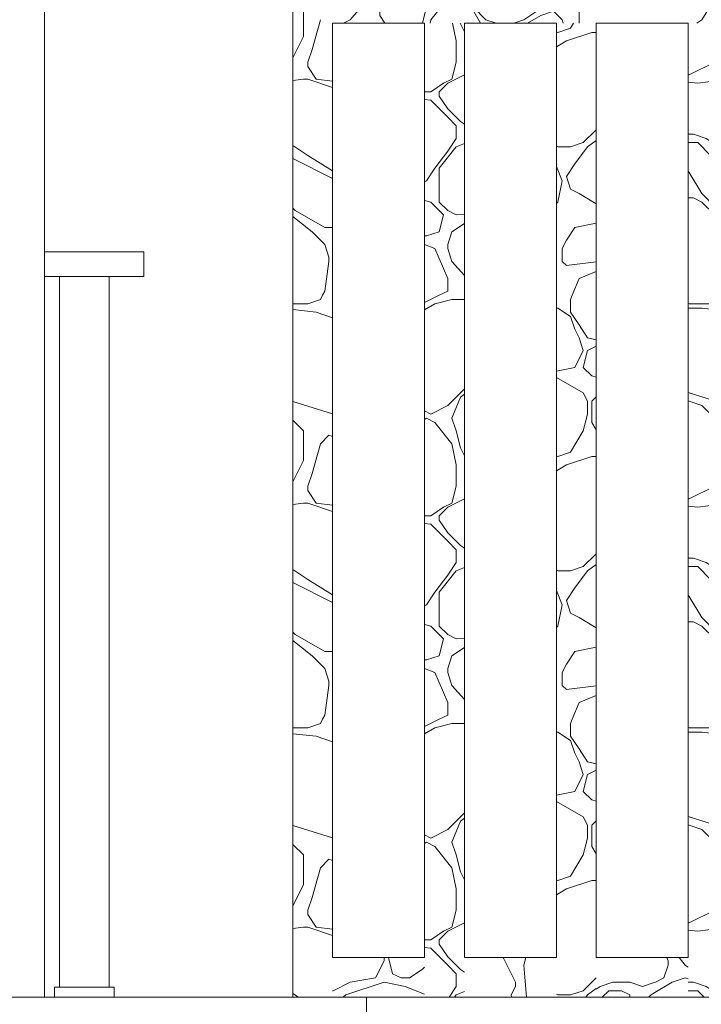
# Model space of a CAD drawing. Header units: millimetres. Extents: x -4481 to 79246, y -53000 to 18468.
# Tile 27 of 79: x 33918 to 34604, y 3553 to 4543. Entities that reach past the tile are written whole.
import ezdxf

# ---------------------------------------------------------------- set-up
doc = ezdxf.new("R2010")
doc.units = ezdxf.units.MM
doc.header["$MEASUREMENT"] = 0
for name, color, linetype in [('Nouveau_2D - Cotations pour 100ème', 7, 'Continuous'), ('Nouveau__Constr - Poteaux', 7, 'Continuous'), ('Nouveau__Constr - Poutres', 7, 'Continuous'), ('Nouveau__Sols - Dalles', 7, 'Continuous'), ('Nouveau_Equip - Mobiliers', 7, 'Continuous'), ('Nouveau_Fenêtres Archicad', 7, 'Continuous')]:
    doc.layers.add(name, color=color, linetype=linetype)
doc.styles.add('STYLE_GENERE_2', font='arial.ttf')
doc.dimstyles.new('STYLE_GENERE__10', dxfattribs={"dimtxt": 175, "dimasz": 95, "dimexe": 0.18, "dimexo": 30247.210424, "dimgap": 0, "dimtad": 1, "dimlfac": 0.001, "dimzin": 0, "dimdsep": 46, "dimtxsty": 'STYLE_GENERE_2', "dimblk": 'ARROWHEAD_6', "dimblk1": 'ARROWHEAD_6', "dimblk2": 'ARROWHEAD_6', "dimcen": 0.09, "dimclrd": 1, "dimclre": 1, "dimclrt": 1, "dimazin": 0, "dimtfac": 1, "dimtdec": 4, "dimtmove": 0, "dimatfit": 3, "dimfxl": 0, "dimtolj": 1, "dimtzin": 0, "dimarcsym": 0})
doc.dimstyles.new('STYLE_GENERE__3', dxfattribs={"dimtxt": 150, "dimasz": 95, "dimexe": 0.18, "dimexo": 21916.318027, "dimgap": 0, "dimtad": 1, "dimlfac": 0.001, "dimzin": 0, "dimdsep": 46, "dimtxsty": 'STYLE_GENERE_2', "dimblk": 'ARROWHEAD_6', "dimblk1": 'ARROWHEAD_6', "dimblk2": 'ARROWHEAD_6', "dimcen": 0.09, "dimclrd": 7, "dimclre": 7, "dimclrt": 7, "dimazin": 0, "dimtfac": 1, "dimtdec": 4, "dimtmove": 0, "dimatfit": 3, "dimfxl": 0, "dimtolj": 1, "dimtzin": 0, "dimarcsym": 0})
doc.dimstyles.new('STYLE_GENERE__4', dxfattribs={"dimtxt": 150, "dimasz": 95, "dimexe": 0.18, "dimexo": 21916.318027, "dimgap": 0, "dimtad": 1, "dimlfac": 0.001, "dimzin": 0, "dimdsep": 46, "dimtxsty": 'STYLE_GENERE_2', "dimblk": 'ARROWHEAD_6', "dimblk1": 'ARROWHEAD_6', "dimblk2": 'ARROWHEAD_6', "dimcen": 0.09, "dimclrd": 7, "dimclre": 7, "dimclrt": 7, "dimazin": 0, "dimtfac": 1, "dimtdec": 4, "dimtmove": 2, "dimatfit": 3, "dimfxl": 0, "dimtolj": 1, "dimtzin": 0, "dimarcsym": 0})
doc.dimstyles.new('STYLE_GENERE__5', dxfattribs={"dimtxt": 150, "dimasz": 95, "dimexe": 0.18, "dimexo": 21959.829925, "dimgap": 0, "dimtad": 1, "dimlfac": 0.001, "dimzin": 0, "dimdsep": 46, "dimtxsty": 'STYLE_GENERE_2', "dimblk": 'ARROWHEAD_6', "dimblk1": 'ARROWHEAD_6', "dimblk2": 'ARROWHEAD_6', "dimcen": 0.09, "dimclrd": 7, "dimclre": 7, "dimclrt": 7, "dimazin": 0, "dimtfac": 1, "dimtdec": 4, "dimtmove": 0, "dimatfit": 3, "dimfxl": 0, "dimtolj": 1, "dimtzin": 0, "dimarcsym": 0})
doc.dimstyles.new('STYLE_GENERE__6', dxfattribs={"dimtxt": 150, "dimasz": 95, "dimexe": 0.18, "dimexo": 21959.829925, "dimgap": 0, "dimtad": 1, "dimlfac": 0.001, "dimzin": 0, "dimdsep": 46, "dimtxsty": 'STYLE_GENERE_2', "dimblk": 'ARROWHEAD_6', "dimblk1": 'ARROWHEAD_6', "dimblk2": 'ARROWHEAD_6', "dimcen": 0.09, "dimclrd": 7, "dimclre": 7, "dimclrt": 7, "dimazin": 0, "dimtfac": 1, "dimtdec": 4, "dimtmove": 2, "dimatfit": 3, "dimfxl": 0, "dimtolj": 1, "dimtzin": 0, "dimarcsym": 0})
doc.dimstyles.new('STYLE_GENERE__7', dxfattribs={"dimtxt": 150, "dimasz": 95, "dimexe": 0.18, "dimexo": 28568.917041, "dimgap": 0, "dimtad": 1, "dimlfac": 0.001, "dimzin": 0, "dimdsep": 46, "dimtxsty": 'STYLE_GENERE_2', "dimblk": 'ARROWHEAD_6', "dimblk1": 'ARROWHEAD_6', "dimblk2": 'ARROWHEAD_6', "dimcen": 0.09, "dimclrd": 7, "dimclre": 7, "dimclrt": 7, "dimazin": 0, "dimtfac": 1, "dimtdec": 4, "dimtmove": 0, "dimatfit": 3, "dimfxl": 0, "dimtolj": 1, "dimtzin": 0, "dimarcsym": 0})
doc.dimstyles.new('STYLE_GENERE__8', dxfattribs={"dimtxt": 150, "dimasz": 95, "dimexe": 0.18, "dimexo": 28568.917041, "dimgap": 0, "dimtad": 1, "dimlfac": 0.001, "dimzin": 0, "dimdsep": 46, "dimtxsty": 'STYLE_GENERE_2', "dimblk": 'ARROWHEAD_6', "dimblk1": 'ARROWHEAD_6', "dimblk2": 'ARROWHEAD_6', "dimcen": 0.09, "dimclrd": 7, "dimclre": 7, "dimclrt": 7, "dimazin": 0, "dimtfac": 1, "dimtdec": 4, "dimtmove": 2, "dimatfit": 3, "dimfxl": 0, "dimtolj": 1, "dimtzin": 0, "dimarcsym": 0})

# ---------------------------------------------------------------- blocks, each defined once
blk = doc.blocks.new('Élément de coupe_50')
at = {"layer": 'Nouveau__Sols - Dalles', "color": 7, "linetype": 'Continuous', "lineweight": 5}
for q in [(33893.01, 3560), (34267.01, 3540)]:
    blk.add_line((34267.01, 3560), q, dxfattribs=at)
blk = doc.blocks.new('Élément de coupe_139')
at = {"layer": 'Nouveau_Equip - Mobiliers', "color": 8, "linetype": 'Continuous', "lineweight": 13}
for p, q in [((33943, 4310), (34043, 4310)), ((34043, 4285), (34043, 4310)), ((33943, 4285), (34043, 4285)), ((33958, 3570), (33958, 4285)), ((34008, 3570), (34008, 4285)), ((33953, 3570), (33961.79, 3570)), ((33953, 3560), (33953, 3570)), ((33961.79, 3570), (33983, 3570)), ((33983, 3570), (34004.21, 3570)), ((34004.21, 3570), (34013, 3570)), ((34013, 3560), (34013, 3570))]:
    blk.add_line(p, q, dxfattribs=at)
blk = doc.blocks.new('Élément de coupe_215')
at = {"layer": 'Nouveau_Fenêtres Archicad', "color": 7, "linetype": 'Continuous', "lineweight": 13}
blk.add_line((33943, 5660), (33943, 3560), dxfattribs=at)
blk = doc.blocks.new('*X281')
at = {"layer": 'Nouveau__Constr - Poteaux', "color": 7, "linetype": 'Continuous', "lineweight": 13}
for p, q in [((34203.72, 4526.37), (34203.72, 4556.23)), ((34220.79, 4543.43), (34212.26, 4513.57)), ((34193.01, 4504.94), (34203.72, 4526.37)), ((34212.26, 4513.57), (34207.99, 4500.77)), ((34207.99, 4500.77), (34207.99, 4496.5)), ((34207.99, 4496.5), (34216.52, 4483.71)), ((34193.01, 4482.18), (34203.72, 4483.71)), ((34203.72, 4483.71), (34207.99, 4483.71)), ((34207.99, 4483.71), (34233.01, 4475.37)), ((34216.52, 4483.71), (34233.01, 4481.65)), ((34193.01, 4416.9), (34207.99, 4406.92)), ((34233.01, 4383.74), (34193.01, 4403.74)), ((34207.99, 4406.92), (34233.01, 4391.28)), ((34193.01, 4353.64), (34195.19, 4351.46)), ((34195.19, 4351.45), (34225.06, 4334.39)), ((34193.01, 4345.52), (34212.26, 4330.13)), ((34212.26, 4330.13), (34225.05, 4317.33)), ((34225.05, 4334.39), (34233.01, 4334.39)), ((34225.05, 4317.33), (34229.32, 4304.53)), ((34229.32, 4300.26), (34225.05, 4270.4)), ((34229.32, 4304.53), (34229.32, 4300.26)), ((34225.05, 4270.4), (34222.92, 4266.13)), ((34220.79, 4261.87), (34207.99, 4257.6)), ((34222.92, 4266.13), (34220.79, 4261.87)), ((34207.99, 4257.6), (34193.01, 4257.6)), ((34216.52, 4249.07), (34193.01, 4251.68)), ((34233.01, 4243.57), (34216.52, 4249.07)), ((34193.01, 4159.36), (34233.01, 4146.86)), ((34203.72, 4129.62), (34193.01, 4140.33)), ((34203.72, 4099.75), (34203.72, 4129.62)), ((34229.32, 4125.35), (34220.79, 4116.82)), ((34233.01, 4124.12), (34229.32, 4125.35)), ((34220.79, 4116.82), (34212.26, 4086.96)), ((34193.01, 4078.32), (34203.72, 4099.75)), ((34212.26, 4086.96), (34207.99, 4074.16)), ((34207.99, 4074.16), (34207.99, 4069.89)), ((34207.99, 4069.89), (34216.52, 4057.09)), ((34193.01, 4055.56), (34203.72, 4057.09)), ((34203.72, 4057.09), (34207.99, 4057.09)), ((34207.99, 4057.09), (34233.01, 4048.75)), ((34216.52, 4057.09), (34233.01, 4055.03)), ((34193.01, 3990.29), (34207.99, 3980.3)), ((34233.01, 3957.13), (34193.01, 3977.13)), ((34207.99, 3980.3), (34233.01, 3964.67)), ((34193.01, 3927.03), (34195.19, 3924.84)), ((34195.19, 3924.84), (34225.06, 3907.78)), ((34193.01, 3918.91), (34212.26, 3903.51)), ((34212.26, 3903.51), (34225.05, 3890.71)), ((34225.05, 3907.78), (34233.01, 3907.78)), ((34225.05, 3890.71), (34229.32, 3877.92)), ((34229.32, 3873.65), (34225.05, 3843.79)), ((34229.32, 3877.92), (34229.32, 3873.65)), ((34225.05, 3843.79), (34222.92, 3839.52)), ((34220.79, 3835.25), (34207.99, 3830.99)), ((34222.92, 3839.52), (34220.79, 3835.25)), ((34207.99, 3830.99), (34193.01, 3830.99)), ((34216.52, 3822.46), (34193.01, 3825.07)), ((34233.01, 3816.96), (34216.52, 3822.46)), ((34193.01, 3732.75), (34233.01, 3720.25)), ((34203.72, 3703), (34193.01, 3713.72)), ((34203.72, 3673.14), (34203.72, 3703)), ((34229.32, 3698.74), (34220.79, 3690.21)), ((34233.01, 3697.51), (34229.32, 3698.74)), ((34220.79, 3690.21), (34212.26, 3660.34)), ((34193.01, 3651.71), (34203.72, 3673.14)), ((34212.26, 3660.34), (34207.99, 3647.54)), ((34207.99, 3647.54), (34207.99, 3643.28)), ((34207.99, 3643.28), (34216.52, 3630.48)), ((34193.01, 3628.95), (34203.72, 3630.48)), ((34203.72, 3630.48), (34207.99, 3630.48)), ((34207.99, 3630.48), (34233.01, 3622.14)), ((34216.52, 3630.48), (34233.01, 3628.42)), ((34193.01, 3563.68), (34198.52, 3560))]:
    blk.add_line(p, q, dxfattribs=at)
blk = doc.blocks.new('Élément de coupe_259')
at = {"layer": 'Nouveau__Constr - Poteaux', "color": 7, "linetype": 'Continuous', "lineweight": 13}
for p, q in [((34193.01, 3560), (34193.01, 6160)), ((34233.01, 3600), (34233.01, 4540))]:
    blk.add_line(p, q, dxfattribs=at)
at = {"layer": 'Nouveau__Constr - Poteaux', "lineweight": 0}
blk.add_blockref('*X281', (0, 0), dxfattribs=at)
blk = doc.blocks.new('*X292')
at = {"layer": 'Nouveau__Constr - Poutres', "color": 7, "linetype": 'Continuous', "lineweight": 13}
for p, q in [((34279.6, 4580), (34276.25, 4573.29)), ((34280.51, 4569.03), (34284.17, 4580)), ((34327.32, 4580), (34331.71, 4569.03)), ((34353.04, 4573.29), (34339.63, 4580)), ((34366.45, 4580), (34353.04, 4573.29)), ((34374.37, 4573.29), (34377.72, 4580)), ((34403.62, 4580), (34425.56, 4569.03)), ((34411.14, 4580), (34412.76, 4577.56)), ((34412.76, 4577.56), (34425.56, 4573.29)), ((34472.62, 4580), (34451.16, 4573.29)), ((34493.82, 4569.03), (34504.79, 4580)), ((34617.54, 4580), (34617.54, 4573.29)), ((34621.8, 4573.29), (34621.8, 4580)), ((34706.21, 4580), (34702.86, 4573.29)), ((34707.13, 4569.03), (34710.78, 4580)), ((34753.93, 4580), (34758.32, 4569.03)), ((34779.65, 4573.29), (34766.24, 4580)), ((34793.06, 4580), (34779.65, 4573.29)), ((34800.98, 4573.29), (34804.33, 4580)), ((34830.23, 4580), (34852.18, 4569.03)), ((34837.75, 4580), (34839.38, 4577.56)), ((34839.38, 4577.56), (34852.18, 4573.29)), ((34899.23, 4580), (34877.77, 4573.29)), ((34920.43, 4569.03), (34931.4, 4580)), ((35044.15, 4580), (35044.15, 4573.29)), ((35048.42, 4573.29), (35048.42, 4580)), ((35132.83, 4580), (35129.47, 4573.29)), ((35133.74, 4569.03), (35137.4, 4580)), ((35180.55, 4580), (35184.93, 4569.03)), ((35206.26, 4573.29), (35192.85, 4580)), ((35219.67, 4580), (35206.26, 4573.29)), ((35227.59, 4573.29), (35230.95, 4580)), ((35256.85, 4580), (35278.79, 4569.03)), ((35264.36, 4580), (35265.99, 4577.56)), ((35265.99, 4577.56), (35278.79, 4573.29)), ((35325.84, 4580), (35304.39, 4573.29)), ((35347.05, 4569.03), (35358.02, 4580)), ((34276.25, 4573.3), (34250.65, 4543.43)), ((34280.51, 4547.7), (34280.51, 4569.03)), ((34331.71, 4569.03), (34327.44, 4556.23)), ((34357.3, 4569.03), (34348.77, 4564.76)), ((34370.1, 4560.5), (34357.3, 4569.03)), ((34374.37, 4556.23), (34374.37, 4573.29)), ((34451.16, 4573.29), (34425.56, 4573.29)), ((34425.56, 4569.03), (34438.36, 4560.5)), ((34481.02, 4556.23), (34493.82, 4569.03)), ((34617.54, 4573.29), (34617.54, 4564.76)), ((34626.07, 4556.23), (34621.8, 4573.29)), ((34702.86, 4573.3), (34677.26, 4543.43)), ((34707.13, 4547.7), (34707.13, 4569.03)), ((34758.32, 4569.03), (34754.05, 4556.23)), ((34783.92, 4569.03), (34775.38, 4564.76)), ((34796.72, 4560.5), (34783.92, 4569.03)), ((34800.98, 4556.23), (34800.98, 4573.29)), ((34877.77, 4573.29), (34852.18, 4573.29)), ((34852.18, 4569.03), (34864.97, 4560.5)), ((34907.63, 4556.23), (34920.43, 4569.03)), ((35044.15, 4573.29), (35044.15, 4564.76)), ((35052.68, 4556.23), (35048.42, 4573.29)), ((35129.47, 4573.3), (35103.88, 4543.43)), ((35133.74, 4547.7), (35133.74, 4569.03)), ((35184.93, 4569.03), (35180.67, 4556.23)), ((35210.53, 4569.03), (35202, 4564.76)), ((35223.33, 4560.5), (35210.53, 4569.03)), ((35227.59, 4556.23), (35227.59, 4573.29)), ((35304.39, 4573.29), (35278.79, 4573.29)), ((35278.79, 4569.03), (35291.59, 4560.5)), ((35334.25, 4556.23), (35347.05, 4569.03)), ((34348.77, 4564.76), (34331.71, 4543.43)), ((34381.81, 4540), (34370.1, 4560.5)), ((34438.36, 4560.5), (34438.36, 4556.23)), ((34617.54, 4564.76), (34604.74, 4543.43)), ((34775.39, 4564.76), (34758.32, 4543.43)), ((34808.43, 4540), (34796.71, 4560.5)), ((34864.97, 4560.5), (34864.97, 4556.23)), ((35044.15, 4564.76), (35031.35, 4543.43)), ((35202, 4564.76), (35184.93, 4543.43)), ((35235.04, 4540), (35223.33, 4560.5)), ((35291.59, 4560.5), (35291.59, 4556.23)), ((34285.65, 4540), (34280.51, 4547.7)), ((34327.44, 4556.23), (34323.38, 4540)), ((34387.17, 4543.43), (34374.37, 4556.23)), ((34438.36, 4551.96), (34425.56, 4543.43)), ((34429.15, 4540), (34442.62, 4547.7)), ((34438.36, 4556.23), (34438.36, 4551.96)), ((34442.63, 4547.7), (34455.42, 4551.96)), ((34455.42, 4551.96), (34463.96, 4543.43)), ((34481.02, 4540), (34481.02, 4556.23)), ((34635.81, 4540), (34626.07, 4556.23)), ((34626.07, 4556.23), (34635.81, 4540)), ((34712.26, 4540), (34707.13, 4547.7)), ((34754.05, 4556.23), (34750, 4540)), ((34813.78, 4543.43), (34800.98, 4556.23)), ((34864.97, 4551.96), (34852.18, 4543.43)), ((34855.77, 4540), (34869.24, 4547.7)), ((34864.97, 4556.23), (34864.97, 4551.96)), ((34869.24, 4547.7), (34882.04, 4551.96)), ((34882.04, 4551.96), (34890.57, 4543.43)), ((34907.63, 4540), (34907.63, 4556.23)), ((35062.42, 4540), (35052.68, 4556.23)), ((35052.68, 4556.23), (35062.42, 4540)), ((35138.87, 4540), (35133.74, 4547.7)), ((35180.67, 4556.23), (35176.61, 4540)), ((35240.39, 4543.43), (35227.59, 4556.23)), ((35291.59, 4551.96), (35278.79, 4543.43)), ((35282.38, 4540), (35295.85, 4547.7)), ((35291.59, 4556.23), (35291.59, 4551.96)), ((35295.85, 4547.7), (35308.65, 4551.96)), ((35308.65, 4551.96), (35317.18, 4543.43)), ((35334.25, 4540), (35334.25, 4556.23)), ((34243.79, 4540), (34250.65, 4543.43)), ((34331.71, 4543.43), (34331.02, 4540)), ((34397.46, 4540), (34387.17, 4543.43)), ((34425.56, 4543.43), (34415.27, 4540)), ((34463.96, 4543.43), (34464.94, 4540)), ((34604.74, 4543.43), (34599.59, 4540)), ((34670.4, 4540), (34677.26, 4543.43)), ((34758.32, 4543.43), (34757.63, 4540)), ((34824.08, 4540), (34813.78, 4543.43)), ((34852.18, 4543.43), (34841.88, 4540)), ((34890.57, 4543.43), (34891.55, 4540)), ((35031.35, 4543.43), (35026.2, 4540)), ((35097.01, 4540), (35103.88, 4543.43)), ((35184.93, 4543.43), (35184.25, 4540)), ((35250.69, 4540), (35240.39, 4543.43)), ((35278.79, 4543.43), (35268.49, 4540)), ((35317.18, 4543.43), (35318.16, 4540))]:
    blk.add_line(p, q, dxfattribs=at)
blk = doc.blocks.new('Élément de coupe_263')
at = {"layer": 'Nouveau__Constr - Poutres', "color": 7, "linetype": 'Continuous', "lineweight": 13}
for p, q in [((34325.6, 4540), (34233.01, 4540)), ((34458.19, 4540), (34365.6, 4540)), ((34590.79, 4540), (34498.19, 4540))]:
    blk.add_line(p, q, dxfattribs=at)
at = {"layer": 'Nouveau__Constr - Poutres', "lineweight": 0}
blk.add_blockref('*X292', (0, 0), dxfattribs=at)
blk = doc.blocks.new('*X296')
at = {"layer": 'Nouveau__Constr - Poutres', "color": 7, "linetype": 'Continuous', "lineweight": 13}
for p, q in [((34284.78, 3596.35), (34276.25, 3579.29)), ((34284.78, 3600), (34284.78, 3596.35)), ((34289.2, 3600), (34293.31, 3583.55)), ((34310.38, 3579.29), (34323.17, 3587.82)), ((34325.6, 3590.24), (34323.17, 3587.82)), ((34276.25, 3579.29), (34250.65, 3575.02)), ((34293.31, 3583.55), (34301.84, 3579.29)), ((34301.84, 3579.29), (34310.38, 3579.29)), ((34233.59, 3566.49), (34233.01, 3566.2)), ((34250.65, 3575.02), (34233.59, 3566.49)), ((34246.38, 3562.22), (34284.78, 3575.02)), ((34284.78, 3575.02), (34306.11, 3570.75)), ((34306.11, 3570.75), (34325.6, 3562.96)), ((34243.42, 3560), (34246.38, 3562.22))]:
    blk.add_line(p, q, dxfattribs=at)
blk = doc.blocks.new('*X319')
at = {"layer": 'Nouveau__Constr - Poutres', "color": 7, "linetype": 'Continuous', "lineweight": 13}
for p, q in [((34570.61, 3596.35), (34569.39, 3600)), ((34570.61, 3592.08), (34570.61, 3596.35)), ((34587.67, 3592.08), (34581.74, 3600)), ((34566.34, 3579.29), (34570.61, 3592.08)), ((34590.79, 3590.01), (34587.67, 3592.08)), ((34557.81, 3575.02), (34566.34, 3579.29)), ((34574.88, 3575.02), (34587.68, 3579.29)), ((34587.67, 3579.29), (34590.79, 3578.51)), ((34502.35, 3570.75), (34498.19, 3567.98)), ((34515.15, 3575.02), (34502.35, 3570.75)), ((34504.4, 3560), (34510.88, 3566.49)), ((34510.88, 3566.49), (34523.68, 3566.49)), ((34532.22, 3575.02), (34515.15, 3575.02)), ((34523.68, 3566.49), (34532.22, 3562.22)), ((34545.01, 3570.75), (34532.22, 3575.02)), ((34545.01, 3570.75), (34555.68, 3574.31)), ((34555.68, 3574.31), (34557.81, 3575.02)), ((34555.68, 3563.5), (34574.88, 3575.02)), ((34532.22, 3562.22), (34532.22, 3560)), ((34550.88, 3560), (34553.55, 3562.22)), ((34553.55, 3562.22), (34555.68, 3563.5))]:
    blk.add_line(p, q, dxfattribs=at)
blk = doc.blocks.new('*X320')
at = {"layer": 'Nouveau__Constr - Poutres', "color": 7, "linetype": 'Continuous', "lineweight": 13}
for p, q in [((34404.54, 3600), (34417.03, 3575.02)), ((34427.54, 3600), (34425.56, 3592.08)), ((34425.56, 3592.08), (34428.24, 3560)), ((34417.03, 3570.75), (34412.76, 3562.22)), ((34417.03, 3575.02), (34417.03, 3570.75)), ((34412.76, 3562.22), (34413.13, 3560))]:
    blk.add_line(p, q, dxfattribs=at)
blk = doc.blocks.new('Élément de coupe_264')
at = {"layer": 'Nouveau__Constr - Poutres', "color": 7, "linetype": 'Continuous', "lineweight": 13}
for p, q in [((34325.6, 3600), (34233.01, 3600)), ((34458.19, 3600), (34365.6, 3600)), ((34590.79, 3600), (34498.19, 3600)), ((34325.6, 3560), (34267.01, 3560)), ((34458.19, 3560), (34365.6, 3560)), ((34590.79, 3560), (34498.19, 3560))]:
    blk.add_line(p, q, dxfattribs=at)
at = {"layer": 'Nouveau__Constr - Poutres', "lineweight": 0}
for name in ['*X296', '*X320', '*X319']:
    blk.add_blockref(name, (0, 0), dxfattribs=at)
blk = doc.blocks.new('*X324')
at = {"layer": 'Nouveau__Constr - Poteaux', "color": 7, "linetype": 'Continuous', "lineweight": 13}
for p, q in [((34353.72, 4540), (34357.3, 4522.1)), ((34361.36, 4540), (34361.57, 4539.17)), ((34361.57, 4539.17), (34365.6, 4531.1)), ((34357.3, 4522.1), (34357.3, 4509.3)), ((34357.3, 4509.3), (34357.3, 4500.77)), ((34357.3, 4500.77), (34353.04, 4483.71)), ((34365.6, 4487.85), (34348.77, 4479.44)), ((34344.51, 4479.44), (34331.71, 4470.91)), ((34348.77, 4479.44), (34340.24, 4470.91)), ((34353.04, 4483.71), (34344.51, 4479.44)), ((34331.71, 4470.91), (34325.6, 4470.91)), ((34340.24, 4470.91), (34340.24, 4466.64)), ((34331.71, 4462.38), (34325.6, 4463.25)), ((34348.77, 4445.31), (34331.71, 4462.38)), ((34340.24, 4466.64), (34348.77, 4453.84)), ((34348.77, 4453.84), (34361.57, 4441.04)), ((34357.3, 4436.78), (34348.77, 4445.31)), ((34365.6, 4438.36), (34361.57, 4441.04)), ((34357.3, 4423.98), (34357.3, 4436.78)), ((34348.77, 4411.18), (34357.3, 4423.98)), ((34365.6, 4418.77), (34357.3, 4415.45)), ((34335.97, 4394.12), (34348.77, 4411.18)), ((34357.3, 4415.45), (34340.24, 4394.12)), ((34327.44, 4381.32), (34335.97, 4394.12)), ((34340.24, 4394.12), (34340.24, 4381.32)), ((34325.6, 4380.21), (34327.44, 4381.32)), ((34340.24, 4381.32), (34340.24, 4359.99)), ((34331.71, 4359.99), (34325.6, 4361.51)), ((34344.51, 4347.19), (34331.71, 4359.99)), ((34340.24, 4359.99), (34348.77, 4351.46)), ((34348.77, 4351.46), (34357.3, 4347.19)), ((34340.24, 4330.13), (34344.51, 4347.19)), ((34357.3, 4347.19), (34365.6, 4347.88)), ((34327.44, 4325.86), (34340.24, 4330.13)), ((34353.04, 4330.13), (34348.77, 4317.33)), ((34365.6, 4338.5), (34353.04, 4330.13)), ((34325.6, 4325.86), (34327.44, 4325.86)), ((34335.97, 4313.06), (34325.6, 4317.21)), ((34348.77, 4283.2), (34335.97, 4313.06)), ((34348.77, 4317.33), (34348.77, 4313.06)), ((34348.77, 4313.06), (34353.04, 4300.26)), ((34353.04, 4300.26), (34365.6, 4285.9)), ((34348.77, 4270.4), (34348.77, 4283.2)), ((34340.24, 4266.13), (34348.77, 4270.4)), ((34325.6, 4258.81), (34340.24, 4266.13)), ((34353.04, 4261.87), (34335.97, 4257.6)), ((34365.6, 4261.87), (34353.04, 4261.87)), ((34335.97, 4257.6), (34325.6, 4251.38)), ((34348.77, 4155.21), (34365.6, 4172.04)), ((34361.57, 4163.75), (34353.04, 4142.42)), ((34365.6, 4166.77), (34361.57, 4163.75)), ((34331.71, 4146.68), (34348.77, 4155.21)), ((34325.6, 4149.73), (34331.71, 4146.68)), ((34325.6, 4141.19), (34327.44, 4142.42)), ((34327.44, 4142.42), (34335.97, 4138.15)), ((34353.04, 4142.42), (34357.3, 4129.62)), ((34335.97, 4138.15), (34353.04, 4116.82)), ((34357.3, 4129.62), (34361.57, 4112.55)), ((34353.04, 4116.82), (34357.3, 4095.49)), ((34361.57, 4112.55), (34365.6, 4104.49)), ((34357.3, 4095.49), (34357.3, 4082.69)), ((34357.3, 4082.69), (34357.3, 4074.16)), ((34357.3, 4074.16), (34353.04, 4057.09)), ((34344.51, 4052.83), (34331.71, 4044.29)), ((34348.77, 4052.83), (34340.24, 4044.29)), ((34353.04, 4057.09), (34344.51, 4052.83)), ((34365.6, 4061.24), (34348.77, 4052.83)), ((34331.71, 4044.29), (34325.6, 4044.29)), ((34340.24, 4044.29), (34340.24, 4040.03)), ((34331.71, 4035.76), (34325.6, 4036.63)), ((34348.77, 4018.7), (34331.71, 4035.76)), ((34340.24, 4040.03), (34348.77, 4027.23)), ((34348.77, 4027.23), (34361.57, 4014.43)), ((34357.3, 4010.17), (34348.77, 4018.7)), ((34365.6, 4011.74), (34361.57, 4014.43)), ((34357.3, 3997.37), (34357.3, 4010.17)), ((34348.77, 3984.57), (34357.3, 3997.37)), ((34335.97, 3967.5), (34348.77, 3984.57)), ((34357.3, 3988.83), (34340.24, 3967.5)), ((34365.6, 3992.15), (34357.3, 3988.83)), ((34327.44, 3954.71), (34335.97, 3967.5)), ((34340.24, 3967.5), (34340.24, 3954.71)), ((34325.6, 3953.6), (34327.44, 3954.71)), ((34340.24, 3954.71), (34340.24, 3933.37)), ((34331.71, 3933.37), (34325.6, 3934.9)), ((34344.51, 3920.58), (34331.71, 3933.37)), ((34340.24, 3933.37), (34348.77, 3924.84)), ((34348.77, 3924.84), (34357.3, 3920.58)), ((34340.24, 3903.51), (34344.51, 3920.58)), ((34357.3, 3920.58), (34365.6, 3921.27)), ((34327.44, 3899.25), (34340.24, 3903.51)), ((34353.04, 3903.51), (34348.77, 3890.71)), ((34365.6, 3911.89), (34353.04, 3903.51)), ((34325.6, 3899.25), (34327.44, 3899.25)), ((34335.97, 3886.45), (34325.6, 3890.6)), ((34348.77, 3856.58), (34335.97, 3886.45)), ((34348.77, 3890.71), (34348.77, 3886.45)), ((34348.77, 3886.45), (34353.04, 3873.65)), ((34353.04, 3873.65), (34365.6, 3859.29)), ((34348.77, 3843.79), (34348.77, 3856.58)), ((34340.24, 3839.52), (34348.77, 3843.79)), ((34325.6, 3832.2), (34340.24, 3839.52)), ((34353.04, 3835.25), (34335.97, 3830.99)), ((34365.6, 3835.25), (34353.04, 3835.25)), ((34335.97, 3830.99), (34325.6, 3824.76)), ((34348.77, 3728.6), (34365.6, 3745.43)), ((34361.57, 3737.13), (34353.04, 3715.8)), ((34365.6, 3740.16), (34361.57, 3737.13)), ((34331.71, 3720.07), (34348.77, 3728.6)), ((34325.6, 3723.12), (34331.71, 3720.07)), ((34325.6, 3714.58), (34327.44, 3715.8)), ((34327.44, 3715.8), (34335.97, 3711.54)), ((34353.04, 3715.8), (34357.3, 3703)), ((34335.97, 3711.54), (34353.04, 3690.21)), ((34357.3, 3703), (34361.57, 3685.94)), ((34353.04, 3690.21), (34357.3, 3668.87)), ((34361.57, 3685.94), (34365.6, 3677.88)), ((34357.3, 3668.87), (34357.3, 3656.08)), ((34357.3, 3656.08), (34357.3, 3647.54)), ((34357.3, 3647.54), (34353.04, 3630.48)), ((34344.51, 3626.21), (34331.71, 3617.68)), ((34348.77, 3626.21), (34340.24, 3617.68)), ((34353.04, 3630.48), (34344.51, 3626.21)), ((34365.6, 3634.63), (34348.77, 3626.21)), ((34331.71, 3617.68), (34325.6, 3617.68)), ((34340.24, 3617.68), (34340.24, 3613.41)), ((34331.71, 3609.15), (34325.6, 3610.02)), ((34348.77, 3592.08), (34331.71, 3609.15)), ((34340.24, 3613.41), (34348.77, 3600.62)), ((34348.77, 3600.62), (34361.57, 3587.82)), ((34357.3, 3583.55), (34348.77, 3592.08)), ((34365.6, 3585.13), (34361.57, 3587.82)), ((34357.3, 3570.75), (34357.3, 3583.55)), ((34350.13, 3560), (34357.3, 3570.75)), ((34357.3, 3562.22), (34355.53, 3560)), ((34365.6, 3565.54), (34357.3, 3562.22))]:
    blk.add_line(p, q, dxfattribs=at)
blk = doc.blocks.new('Élément de coupe_265')
at = {"layer": 'Nouveau__Constr - Poteaux', "color": 7, "linetype": 'Continuous', "lineweight": 13}
for p, q in [((34325.6, 3600), (34325.6, 4540)), ((34365.6, 3600), (34365.6, 4540)), ((34325.6, 3560), (34365.6, 3560))]:
    blk.add_line(p, q, dxfattribs=at)
at = {"layer": 'Nouveau__Constr - Poteaux', "lineweight": 0}
blk.add_blockref('*X324', (0, 0), dxfattribs=at)
blk = doc.blocks.new('*X326')
at = {"layer": 'Nouveau__Constr - Poteaux', "color": 7, "linetype": 'Continuous', "lineweight": 13}
for p, q in [((34472.49, 4534.9), (34475.55, 4540)), ((34475.55, 4540), (34472.49, 4534.9)), ((34459.69, 4530.63), (34458.19, 4531.38)), ((34472.49, 4534.9), (34459.69, 4530.63)), ((34493.82, 4530.63), (34468.22, 4522.1)), ((34498.19, 4530.63), (34493.82, 4530.63)), ((34468.22, 4522.1), (34458.19, 4516.08)), ((34485.29, 4419.71), (34498.09, 4432.51)), ((34498.09, 4432.51), (34498.19, 4432.55)), ((34472.49, 4415.45), (34485.29, 4419.71)), ((34498.19, 4421.93), (34489.55, 4415.45)), ((34458.19, 4416.2), (34459.69, 4415.45)), ((34459.69, 4415.45), (34472.49, 4415.45)), ((34489.55, 4415.45), (34476.76, 4398.38)), ((34463.96, 4381.32), (34458.19, 4395.73)), ((34476.76, 4398.38), (34468.22, 4385.58)), ((34459.69, 4359.99), (34463.96, 4381.32)), ((34468.22, 4385.58), (34472.49, 4372.79)), ((34472.49, 4372.79), (34481.02, 4368.52)), ((34458.19, 4358.49), (34459.69, 4359.99)), ((34481.02, 4368.52), (34498.19, 4358.22)), ((34476.76, 4334.39), (34468.22, 4321.59)), ((34498.09, 4338.66), (34476.76, 4334.39)), ((34498.19, 4338.67), (34498.09, 4338.66)), ((34468.22, 4321.59), (34463.96, 4313.06)), ((34463.96, 4313.06), (34463.96, 4300.26)), ((34463.96, 4300.26), (34468.22, 4296)), ((34468.22, 4296), (34498.19, 4299.74)), ((34498.19, 4290.07), (34481.02, 4283.2)), ((34481.02, 4283.2), (34474.2, 4266.13)), ((34474.2, 4266.13), (34472.49, 4261.87)), ((34472.49, 4261.87), (34472.49, 4249.07)), ((34459.69, 4253.33), (34458.19, 4253.33)), ((34472.49, 4244.8), (34459.69, 4253.33)), ((34472.49, 4249.07), (34481.02, 4236.27)), ((34476.76, 4232), (34472.49, 4244.8)), ((34481.02, 4223.47), (34476.76, 4232)), ((34481.02, 4236.27), (34489.55, 4223.47)), ((34485.29, 4210.67), (34481.02, 4223.47)), ((34489.55, 4223.47), (34498.19, 4221.31)), ((34476.76, 4193.61), (34485.29, 4210.67)), ((34485.29, 4193.61), (34489.55, 4210.67)), ((34489.55, 4210.67), (34498.09, 4214.94)), ((34498.09, 4214.94), (34498.19, 4214.94)), ((34458.19, 4189.9), (34476.76, 4193.61)), ((34493.82, 4185.08), (34485.29, 4193.61)), ((34485.29, 4168.01), (34458.19, 4183.49)), ((34498.19, 4183.62), (34493.82, 4185.08)), ((34489.55, 4159.48), (34485.29, 4168.01)), ((34498.19, 4163.85), (34493.82, 4159.48)), ((34489.55, 4146.68), (34489.55, 4159.48)), ((34493.82, 4159.48), (34493.82, 4146.68)), ((34485.29, 4129.62), (34489.55, 4146.68)), ((34493.82, 4146.68), (34493.82, 4138.15)), ((34493.82, 4138.15), (34498.19, 4130.86)), ((34472.49, 4108.29), (34485.29, 4129.62)), ((34485.29, 4129.62), (34472.49, 4108.29)), ((34459.69, 4104.02), (34458.19, 4104.77)), ((34472.49, 4108.29), (34459.69, 4104.02)), ((34493.82, 4104.02), (34468.22, 4095.49)), ((34498.19, 4104.02), (34493.82, 4104.02)), ((34468.22, 4095.49), (34458.19, 4089.47)), ((34485.29, 3993.1), (34498.09, 4005.9)), ((34498.09, 4005.9), (34498.19, 4005.93)), ((34472.49, 3988.83), (34485.29, 3993.1)), ((34498.19, 3995.31), (34489.55, 3988.83)), ((34458.19, 3989.58), (34459.69, 3988.83)), ((34459.69, 3988.83), (34472.49, 3988.83)), ((34489.55, 3988.83), (34476.76, 3971.77)), ((34463.96, 3954.71), (34458.19, 3969.12)), ((34476.76, 3971.77), (34468.22, 3958.97)), ((34459.69, 3933.37), (34463.96, 3954.71)), ((34468.22, 3958.97), (34472.49, 3946.17)), ((34472.49, 3946.17), (34481.02, 3941.91)), ((34458.19, 3931.88), (34459.69, 3933.37)), ((34481.02, 3941.91), (34498.19, 3931.6)), ((34476.76, 3907.78), (34468.22, 3894.98)), ((34498.09, 3912.04), (34476.76, 3907.78)), ((34498.19, 3912.05), (34498.09, 3912.04)), ((34468.22, 3894.98), (34463.96, 3886.45)), ((34463.96, 3886.45), (34463.96, 3873.65)), ((34463.96, 3873.65), (34468.22, 3869.38)), ((34468.22, 3869.38), (34498.19, 3873.13)), ((34481.02, 3856.58), (34474.2, 3839.52)), ((34498.19, 3863.45), (34481.02, 3856.58)), ((34474.2, 3839.52), (34472.49, 3835.25)), ((34472.49, 3835.25), (34472.49, 3822.46)), ((34459.69, 3826.72), (34458.19, 3826.72)), ((34472.49, 3818.19), (34459.69, 3826.72)), ((34472.49, 3822.46), (34481.02, 3809.66)), ((34476.76, 3805.39), (34472.49, 3818.19)), ((34481.02, 3796.86), (34476.76, 3805.39)), ((34481.02, 3809.66), (34489.55, 3796.86)), ((34485.29, 3784.06), (34481.02, 3796.86)), ((34489.55, 3796.86), (34498.19, 3794.7)), ((34489.55, 3784.06), (34498.09, 3788.33)), ((34498.09, 3788.33), (34498.19, 3788.33)), ((34476.76, 3767), (34485.29, 3784.06)), ((34485.29, 3767), (34489.55, 3784.06)), ((34458.19, 3763.28), (34476.76, 3767)), ((34493.82, 3758.46), (34485.29, 3767)), ((34485.29, 3741.4), (34458.19, 3756.88)), ((34498.19, 3757.01), (34493.82, 3758.46)), ((34489.55, 3732.87), (34485.29, 3741.4)), ((34498.19, 3737.24), (34493.82, 3732.87)), ((34489.55, 3720.07), (34489.55, 3732.87)), ((34493.82, 3732.87), (34493.82, 3720.07)), ((34485.29, 3703), (34489.55, 3720.07)), ((34493.82, 3720.07), (34493.82, 3711.54)), ((34493.82, 3711.54), (34498.19, 3704.25)), ((34472.49, 3681.67), (34485.29, 3703)), ((34485.29, 3703), (34472.49, 3681.67)), ((34459.69, 3677.41), (34458.19, 3678.16)), ((34472.49, 3681.67), (34459.69, 3677.41)), ((34493.82, 3677.41), (34468.22, 3668.87)), ((34498.19, 3677.41), (34493.82, 3677.41)), ((34468.22, 3668.87), (34458.19, 3662.86)), ((34485.29, 3566.49), (34498.09, 3579.29)), ((34498.09, 3579.29), (34498.19, 3579.32)), ((34472.49, 3562.22), (34485.29, 3566.49)), ((34498.19, 3568.7), (34489.55, 3562.22)), ((34458.19, 3562.97), (34459.69, 3562.22)), ((34459.69, 3562.22), (34472.49, 3562.22)), ((34489.55, 3562.22), (34487.89, 3560))]:
    blk.add_line(p, q, dxfattribs=at)
blk = doc.blocks.new('Élément de coupe_266')
at = {"layer": 'Nouveau__Constr - Poteaux', "color": 7, "linetype": 'Continuous', "lineweight": 13}
for p, q in [((34458.19, 3600), (34458.19, 4540)), ((34498.19, 3600), (34498.19, 4540)), ((34458.19, 3560), (34498.19, 3560))]:
    blk.add_line(p, q, dxfattribs=at)
at = {"layer": 'Nouveau__Constr - Poteaux', "lineweight": 0}
blk.add_blockref('*X326', (0, 0), dxfattribs=at)
blk = doc.blocks.new('*X328')
at = {"layer": 'Nouveau__Constr - Poteaux', "color": 7, "linetype": 'Continuous', "lineweight": 13}
for p, q in [((34630.34, 4526.37), (34630.34, 4540)), ((34617.54, 4500.77), (34630.34, 4526.37)), ((34591.94, 4487.97), (34617.54, 4500.77)), ((34590.79, 4487.97), (34591.94, 4487.97)), ((34590.79, 4480.52), (34600.48, 4479.44)), ((34600.47, 4479.44), (34630.34, 4483.71)), ((34630.34, 4483.71), (34630.79, 4483.71)), ((34590.79, 4428.25), (34596.21, 4428.25)), ((34600.47, 4419.71), (34590.79, 4419.71)), ((34596.21, 4428.25), (34609.01, 4423.98)), ((34613.27, 4406.92), (34600.47, 4419.71)), ((34609.01, 4423.98), (34630.79, 4409.46)), ((34630.79, 4398.16), (34613.27, 4406.92)), ((34590.79, 4391.78), (34591.94, 4389.85)), ((34591.94, 4389.85), (34604.74, 4368.52)), ((34590.79, 4364.25), (34596.21, 4364.25)), ((34596.21, 4364.25), (34604.74, 4359.99)), ((34604.74, 4368.52), (34621.8, 4351.46)), ((34604.74, 4359.99), (34617.54, 4347.19)), ((34621.81, 4351.45), (34630.79, 4346.32)), ((34617.54, 4347.19), (34630.79, 4336.59)), ((34591.94, 4257.6), (34590.79, 4257.99)), ((34604.74, 4253.33), (34590.79, 4253.33)), ((34630.79, 4257.6), (34591.94, 4257.6)), ((34630.79, 4250.44), (34604.74, 4253.33)), ((34590.79, 4168.4), (34591.94, 4168.01)), ((34591.94, 4168.01), (34630.79, 4155.87)), ((34604.74, 4155.21), (34590.79, 4159.86)), ((34617.54, 4142.42), (34604.74, 4155.21)), ((34630.34, 4129.62), (34617.54, 4142.42)), ((34630.34, 4099.75), (34630.34, 4129.62)), ((34617.54, 4074.16), (34630.34, 4099.75)), ((34591.94, 4061.36), (34617.54, 4074.16)), ((34590.79, 4061.36), (34591.94, 4061.36)), ((34590.79, 4053.9), (34600.48, 4052.83)), ((34600.47, 4052.83), (34630.34, 4057.09)), ((34630.34, 4057.09), (34630.79, 4057.09)), ((34590.79, 4001.63), (34596.21, 4001.63)), ((34600.47, 3993.1), (34590.79, 3993.1)), ((34596.21, 4001.63), (34609.01, 3997.37)), ((34613.27, 3980.3), (34600.47, 3993.1)), ((34609.01, 3997.37), (34630.79, 3982.85)), ((34630.79, 3971.55), (34613.27, 3980.3)), ((34590.79, 3965.16), (34591.94, 3963.24)), ((34591.94, 3963.24), (34604.74, 3941.91)), ((34590.79, 3937.64), (34596.21, 3937.64)), ((34596.21, 3937.64), (34604.74, 3933.37)), ((34604.74, 3941.91), (34621.8, 3924.84)), ((34604.74, 3933.37), (34617.54, 3920.58)), ((34621.81, 3924.84), (34630.79, 3919.71)), ((34617.54, 3920.58), (34630.79, 3909.98)), ((34591.94, 3830.99), (34590.79, 3831.37)), ((34604.74, 3826.72), (34590.79, 3826.72)), ((34630.79, 3830.99), (34591.94, 3830.99)), ((34630.79, 3823.83), (34604.74, 3826.72)), ((34590.79, 3741.78), (34591.94, 3741.4)), ((34591.94, 3741.4), (34630.79, 3729.26)), ((34604.74, 3728.6), (34590.79, 3733.25)), ((34617.54, 3715.8), (34604.74, 3728.6)), ((34630.34, 3703), (34617.54, 3715.8)), ((34630.34, 3673.14), (34630.34, 3703)), ((34617.54, 3647.54), (34630.34, 3673.14)), ((34591.94, 3634.75), (34617.54, 3647.54)), ((34590.79, 3634.75), (34591.94, 3634.75)), ((34590.79, 3627.29), (34600.48, 3626.21)), ((34600.47, 3626.21), (34630.34, 3630.48)), ((34630.34, 3630.48), (34630.79, 3630.48)), ((34590.79, 3575.02), (34596.21, 3575.02)), ((34600.47, 3566.49), (34590.79, 3566.49)), ((34596.21, 3575.02), (34609.01, 3570.75)), ((34606.96, 3560), (34600.47, 3566.49)), ((34609.01, 3570.75), (34625.14, 3560))]:
    blk.add_line(p, q, dxfattribs=at)
blk = doc.blocks.new('Élément de coupe_267')
at = {"layer": 'Nouveau__Constr - Poteaux', "color": 7, "linetype": 'Continuous', "lineweight": 13}
for p, q in [((34590.79, 3600), (34590.79, 4540)), ((34630.79, 3600), (34630.79, 4540)), ((34590.79, 3560), (34630.79, 3560))]:
    blk.add_line(p, q, dxfattribs=at)
at = {"layer": 'Nouveau__Constr - Poteaux', "lineweight": 0}
blk.add_blockref('*X328', (0, 0), dxfattribs=at)
blk = doc.blocks.new('*D432')
at = {"layer": 'Nouveau_2D - Cotations pour 100ème', "color": 7, "linetype": 'Continuous', "lineweight": 13}
for p, q in [((47039.05, 3610), (47139.05, 3510)), ((47089.05, 3340), (47089.05, 3560)), ((47039.05, 3390), (47139.05, 3290)), ((47182.8, 3340), (46995.3, 3340))]:
    blk.add_line(p, q, dxfattribs=at)
blk = doc.blocks.new('ARROWHEAD_6')
at = {"color": 0, "linetype": 'Continuous', "lineweight": 0}
for p, q in [((-0.5, -0.5), (0.5, 0.5)), ((0, 0), (-1, 0))]:
    blk.add_line(p, q, dxfattribs=at)
blk = doc.blocks.new('*D433')
at = {"layer": 'Nouveau_2D - Cotations pour 100ème', "color": 7, "linetype": 'Continuous', "lineweight": 13}
for p, q in [((47089.05, 6864), (47089.05, 6939)), ((47139.05, 6814), (47039.05, 6914)), ((47182.8, 6864), (46995.3, 6864)), ((47089.05, 3560), (47089.05, 6864)), ((47039.05, 3610), (47139.05, 3510)), ((47182.8, 3560), (46995.3, 3560)), ((47089.05, 3340), (47089.05, 3560))]:
    blk.add_line(p, q, dxfattribs=at)
at = {"layer": 'Nouveau_2D - Cotations pour 100ème', "color": 7, "lineweight": 13, "insert": (47059.05, 5011.81), "char_height": 150, "attachment_point": 7, "rotation": 90, "style": 'STYLE_GENERE_2'}
blk.add_mtext('{\\A1;\\fArial|b1|i0|c0|p0;3,30}', dxfattribs=at)
blk = doc.blocks.new('*D439')
at = {"layer": 'Nouveau_2D - Cotations pour 100ème', "color": 7, "linetype": 'Continuous', "lineweight": 13}
for p, q in [((53685.76, 3610), (53785.76, 3510)), ((53735.76, 3340), (53735.76, 3560)), ((53685.76, 3390), (53785.76, 3290)), ((53829.51, 3340), (53642.01, 3340))]:
    blk.add_line(p, q, dxfattribs=at)
blk = doc.blocks.new('*D440')
at = {"layer": 'Nouveau_2D - Cotations pour 100ème', "color": 7, "linetype": 'Continuous', "lineweight": 13}
for p, q in [((53735.76, 6864), (53735.76, 6939)), ((53785.76, 6814), (53685.76, 6914)), ((53829.51, 6864), (53642.01, 6864)), ((53735.76, 3560), (53735.76, 6864)), ((53685.76, 3610), (53785.76, 3510)), ((53829.51, 3560), (53642.01, 3560)), ((53735.76, 3340), (53735.76, 3560))]:
    blk.add_line(p, q, dxfattribs=at)
at = {"layer": 'Nouveau_2D - Cotations pour 100ème', "color": 7, "lineweight": 13, "insert": (53705.76, 5011.81), "char_height": 150, "attachment_point": 7, "rotation": 90, "style": 'STYLE_GENERE_2'}
blk.add_mtext('{\\A1;\\fArial|b1|i0|c0|p0;3,30}', dxfattribs=at)
blk = doc.blocks.new('*D444')
at = {"layer": 'Nouveau_2D - Cotations pour 100ème', "color": 7, "linetype": 'Continuous', "lineweight": 13}
for p, q in [((40454.09, 3610), (40554.09, 3510)), ((40504.09, 3340), (40504.09, 3560)), ((40454.09, 3390), (40554.09, 3290)), ((40597.84, 3340), (40410.34, 3340)), ((40504.09, 2661), (40504.09, 3340))]:
    blk.add_line(p, q, dxfattribs=at)
blk = doc.blocks.new('*D445')
at = {"layer": 'Nouveau_2D - Cotations pour 100ème', "color": 7, "linetype": 'Continuous', "lineweight": 13}
for p, q in [((40504.09, 6864), (40504.09, 6939)), ((40554.09, 6814), (40454.09, 6914)), ((40597.84, 6864), (40410.34, 6864)), ((40504.09, 3560), (40504.09, 6864)), ((40454.09, 3610), (40554.09, 3510)), ((40597.84, 3560), (40410.34, 3560)), ((40504.09, 3340), (40504.09, 3560))]:
    blk.add_line(p, q, dxfattribs=at)
at = {"layer": 'Nouveau_2D - Cotations pour 100ème', "color": 7, "lineweight": 13, "insert": (40474.09, 5011.81), "char_height": 150, "attachment_point": 7, "rotation": 90, "style": 'STYLE_GENERE_2'}
blk.add_mtext('{\\A1;\\fArial|b1|i0|c0|p0;3,30}', dxfattribs=at)
blk = doc.blocks.new('*D448')
at = {"layer": 'Nouveau_2D - Cotations pour 100ème', "color": 1, "linetype": 'Continuous', "lineweight": 15}
for p, q in [((24272.28, 8270), (24272.28, 8345)), ((24322.28, 8220), (24222.28, 8320)), ((24366.03, 8270), (24178.53, 8270)), ((24272.28, 825.97), (24272.28, 8270)), ((24222.28, 875.97), (24322.28, 775.97)), ((24366.03, 825.97), (24178.53, 825.97)), ((24272.28, 750.97), (24272.28, 825.97))]:
    blk.add_line(p, q, dxfattribs=at)
at = {"layer": 'Nouveau_2D - Cotations pour 100ème', "color": 1, "lineweight": 15, "insert": (24237.28, 4314.43), "char_height": 175, "attachment_point": 7, "rotation": 90, "style": 'STYLE_GENERE_2'}
blk.add_mtext('{\\A1;\\fArial|b1|i0|c0|p0;7,44}', dxfattribs=at)

msp = doc.modelspace()

# ---------------------------------------------------------------- block references
at = {"layer": 'Nouveau__Constr - Poteaux', "lineweight": 0}
for name in ['Élément de coupe_259', 'Élément de coupe_265', 'Élément de coupe_266', 'Élément de coupe_267']:
    msp.add_blockref(name, (0, 0), dxfattribs=at)
at = {"layer": 'Nouveau__Constr - Poutres', "lineweight": 0}
for name in ['Élément de coupe_263', 'Élément de coupe_264']:
    msp.add_blockref(name, (0, 0), dxfattribs=at)
at = {"layer": 'Nouveau__Sols - Dalles', "lineweight": 0}
msp.add_blockref('Élément de coupe_50', (0, 0), dxfattribs=at)
at = {"layer": 'Nouveau_Equip - Mobiliers', "lineweight": 0}
msp.add_blockref('Élément de coupe_139', (0, 0), dxfattribs=at)
at = {"layer": 'Nouveau_Fenêtres Archicad', "lineweight": 0}
msp.add_blockref('Élément de coupe_215', (0, 0), dxfattribs=at)

# ---------------------------------------------------------------- dimensions: what is measured, and where the dimension line sits
at = {"layer": 'Nouveau_2D - Cotations pour 100ème', "color": 1, "linetype": 'Continuous', "lineweight": 15}
dim = msp.add_linear_dim(base=(24272.278, 8270), p1=(24267.032, 825.971), p2=(54596, 8270), angle=90, dimstyle='STYLE_GENERE__10', dxfattribs=at)
dim.commit()
dim.dimension.update_dxf_attribs({"geometry": '*D448', "text_midpoint": (24149.778, 4540.982), "dimtype": 160, "text_rotation": 90})
at = {"layer": 'Nouveau_2D - Cotations pour 100ème', "color": 7, "linetype": 'Continuous', "lineweight": 13}
for base, p1, p2, dimstyle, picture, middle in [((47089.048, 6864), (25100, 3560), (25100, 6864), 'STYLE_GENERE__3', '*D433', (46984.048, 5205.997)), ((53735.764, 6864), (25100, 3560), (25100, 6864), 'STYLE_GENERE__7', '*D440', (53630.764, 5205.997)), ((40504.092, 6864), (25100, 3560), (25100, 6864), 'STYLE_GENERE__5', '*D445', (40399.092, 5205.997)), ((47089.048, 3560), (25100, 3340), (25100, 3560), 'STYLE_GENERE__4', '*D432', (46940.283, 3432.538)), ((53735.764, 3560), (25100, 3340), (25100, 3560), 'STYLE_GENERE__8', '*D439', (53586.999, 3432.538)), ((40504.092, 3560), (25100, 3340), (25100, 3560), 'STYLE_GENERE__6', '*D444', (40355.327, 3432.538))]:
    dim = msp.add_linear_dim(base=base, p1=p1, p2=p2, angle=90, dimstyle=dimstyle, dxfattribs=at)
    dim.commit()
    dim.dimension.update_dxf_attribs({"geometry": picture, "text_midpoint": middle, "dimtype": 160, "text_rotation": 90})

doc.saveas('drawing.dxf')
